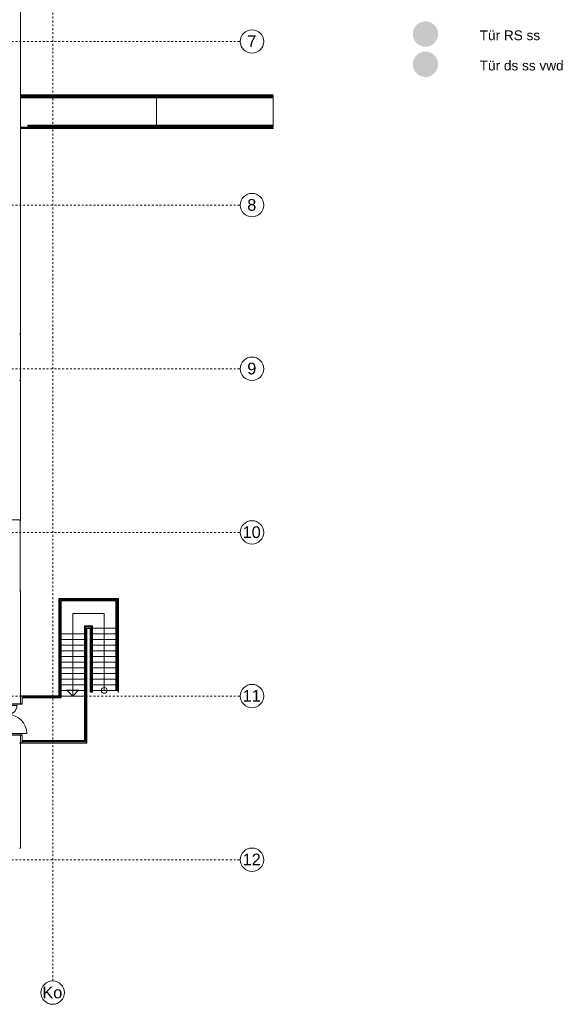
# Model space of a CAD drawing. Header units: metres. Extents: x -52 to 123, y -78 to 33.
# Tile 111 of 114: x 83 to 111, y -65 to -15. Entities that reach past the tile are written whole.
import ezdxf

# ---------------------------------------------------------------- set-up
doc = ezdxf.new("R2010")
doc.units = ezdxf.units.M
doc.linetypes.add('Rasterlinie', pattern=[0.019, 0.01, -0.003, 0.003, -0.003])
doc.linetypes.add('Verdeckt', pattern=[0.003, 0.002, -0.001])
for name, color, linetype, lineweight in [('A_Detailelemente', 7, 'Continuous', 9), ('A_Fenster', 7, 'Continuous', 9), ('A_Geländer', 7, 'Continuous', 9), ('A_Linien_Ausserhalb des Bereichs', 7, 'Continuous', 9), ('A_Notizen', 7, 'Continuous', 9), ('A_Rampen', 7, 'Continuous', 9), ('A_Raster', 7, 'Continuous', 9), ('A_Treppen', 7, 'Continuous', 9), ('A_Türen', 7, 'Continuous', 9), ('A_Wände', 7, 'Continuous', 9), ('Pfeile AUF', 7, 'Continuous', 9)]:
    doc.layers.add(name, color=color, linetype=linetype, lineweight=lineweight)
doc.styles.add('Arial', font='arial.ttf', dxfattribs={"height": 0.6})
doc.styles.add('Arial_3', font='arial.ttf', dxfattribs={"height": 0.5})

# ---------------------------------------------------------------- blocks, each defined once
blk = doc.blocks.new('GSH_Fassade_Tuer_2flg - A_SL_Glass_Blau-6362469-BS_Übersicht_O1_BRANDSCHUTZ')
at = {"layer": 'A_Türen'}
for p, q in [((0.72, 0.015), (0.72, 0.985)), ((-0.8, 0.015), (-0.72, 0.015)), ((-0.8, -0.06), (-0.8, 0.015)), ((-0.72, 0.015), (-0.72, 0.485)), ((-0.72, 0.015), (-0.72, -0.06)), ((0.72, 0.015), (0.8, 0.015)), ((0.72, -0.06), (0.72, 0.015)), ((0.8, 0.015), (0.8, -0.06)), ((-0.72, -0.06), (-0.8, -0.06)), ((0.8, -0.06), (0.72, -0.06))]:
    blk.add_line(p, q, dxfattribs=at)
for centre, radius, start, end in [((0.72, 0.015), 0.97, 90, 180), ((-0.72, 0.015), 0.47, 0, 90)]:
    blk.add_arc(centre, radius, start, end, dxfattribs=at)
blk = doc.blocks.new('Typ des oberen Holms - Oberer Geländerholm_Innen_-4973373-BS_Übersicht_O1_BRANDSCHUTZ')
at = {"layer": 'A_Geländer'}
for p, q in [((85.336, -44.567), (88.256, -44.567)), ((85.336, -46.017), (85.336, -44.567)), ((88.206, -44.617), (85.386, -44.617)), ((85.386, -44.617), (85.386, -46.017)), ((88.206, -46.017), (88.206, -44.617)), ((88.256, -44.567), (88.256, -46.017)), ((85.336, -46.017), (85.386, -46.017)), ((85.336, -46.107), (85.336, -46.017)), ((85.336, -49.497), (85.336, -46.107)), ((85.386, -46.017), (85.386, -46.107)), ((85.386, -46.107), (85.386, -49.497)), ((88.206, -46.107), (88.206, -46.017)), ((88.256, -46.017), (88.206, -46.017)), ((88.206, -49.207), (88.206, -46.107)), ((88.256, -46.017), (88.256, -46.107)), ((88.256, -46.107), (88.256, -49.207)), ((85.336, -49.497), (85.386, -49.497)), ((85.336, -49.547), (85.336, -49.497)), ((85.386, -49.497), (85.386, -49.597)), ((88.256, -49.207), (88.206, -49.207)), ((83.396, -49.597), (83.396, -49.547)), ((83.396, -49.547), (85.336, -49.547)), ((85.386, -49.597), (83.396, -49.597))]:
    blk.add_line(p, q, dxfattribs=at)
blk = doc.blocks.new('Typ des oberen Holms - Oberer Geländerholm_Innen_-V170-BS_Übersicht_O1_BRANDSCHUTZ')
at = {"layer": 'A_Geländer'}
for p, q in [((85.336, -44.567), (85.336, -46.017)), ((88.256, -44.567), (85.336, -44.567)), ((85.386, -44.617), (85.386, -46.017)), ((88.206, -44.617), (85.386, -44.617)), ((88.206, -46.017), (88.206, -44.617)), ((88.256, -46.017), (88.256, -44.567)), ((85.336, -46.017), (85.336, -49.497)), ((85.386, -46.017), (85.386, -49.497)), ((88.206, -49.207), (88.206, -46.017)), ((88.256, -49.207), (88.256, -46.017)), ((85.336, -49.497), (85.336, -49.547)), ((85.386, -49.497), (85.386, -49.597)), ((88.206, -49.207), (88.256, -49.207)), ((83.396, -49.597), (83.396, -49.547)), ((85.336, -49.547), (83.396, -49.547)), ((85.386, -49.597), (83.396, -49.597))]:
    blk.add_line(p, q, dxfattribs=at)
blk = doc.blocks.new('Typ des oberen Holms - Oberer Geländerholm_Innen_-4973392-BS_Übersicht_O1_BRANDSCHUTZ')
at = {"layer": 'A_Geländer'}
for p, q in [((86.586, -45.894), (87.006, -45.894)), ((86.586, -46.017), (86.586, -45.894)), ((86.956, -45.944), (86.636, -45.944)), ((86.636, -45.944), (86.636, -46.017)), ((86.956, -46.016), (86.956, -45.944)), ((87.006, -45.894), (87.006, -46.016)), ((86.586, -46.017), (86.636, -46.017)), ((86.586, -49.284), (86.586, -46.017)), ((86.636, -46.017), (86.636, -49.284)), ((87.006, -46.016), (86.956, -46.016)), ((86.586, -49.497), (86.586, -49.284)), ((86.586, -51.784), (86.586, -49.497)), ((86.636, -49.497), (86.586, -49.497)), ((86.636, -49.284), (86.636, -49.497)), ((86.636, -49.497), (86.636, -51.834)), ((83.396, -51.834), (83.396, -51.784)), ((83.396, -51.784), (86.586, -51.784)), ((86.636, -51.834), (83.396, -51.834))]:
    blk.add_line(p, q, dxfattribs=at)
blk = doc.blocks.new('Typ des oberen Holms - Oberer Geländerholm_Innen_-V171-BS_Übersicht_O1_BRANDSCHUTZ')
at = {"layer": 'A_Geländer'}
for p, q in [((86.586, -45.894), (86.586, -46.017)), ((87.006, -45.894), (86.586, -45.894)), ((86.636, -45.944), (86.636, -46.017)), ((86.956, -45.944), (86.636, -45.944)), ((86.956, -46.016), (86.956, -45.944)), ((87.006, -46.016), (87.006, -45.894)), ((86.586, -46.017), (86.586, -49.497)), ((86.636, -46.017), (86.636, -49.497)), ((86.956, -46.016), (87.006, -46.016)), ((86.586, -49.497), (86.586, -51.784)), ((86.636, -49.497), (86.636, -51.834)), ((83.396, -51.834), (83.396, -51.784)), ((86.586, -51.784), (83.396, -51.784)), ((86.636, -51.834), (83.396, -51.834))]:
    blk.add_line(p, q, dxfattribs=at)
blk = doc.blocks.new('Typ des oberen Holms - Oberer Geländerholm_Innen_-4973409-BS_Übersicht_O1_BRANDSCHUTZ')
at = {"layer": 'A_Linien_Ausserhalb des Bereichs'}
for p, q in [((86.956, -46.017), (87.006, -46.017)), ((86.956, -49.297), (86.956, -46.017)), ((87.006, -46.017), (87.006, -49.297)), ((87.006, -49.297), (86.956, -49.297))]:
    blk.add_line(p, q, dxfattribs=at)
blk = doc.blocks.new('Fensterbank1 - Fensterbank-6073046-BS_Übersicht_O1_BRANDSCHUTZ')
at = {"layer": 'A_Fenster'}
for p, q in [((83.3, -30.897), (83.3, -8.207)), ((83.296, -30.897), (83.256, -30.897)), ((83.3, -30.897), (83.296, -30.897)), ((83.3, -33.297), (83.3, -30.897)), ((83.256, -33.297), (83.296, -33.297)), ((83.296, -33.297), (83.3, -33.297)), ((83.3, -40.447), (83.3, -33.297)), ((83.296, -40.447), (82.707, -40.447)), ((83.256, -40.467), (83.28, -40.467)), ((83.28, -40.467), (83.284, -40.467)), ((83.296, -40.497), (83.283, -40.497)), ((83.284, -44.097), (83.284, -40.467)), ((83.296, -40.447), (83.3, -40.447)), ((83.3, -40.497), (83.296, -40.497)), ((83.3, -40.497), (83.3, -40.447)), ((83.256, -44.097), (83.296, -44.097)), ((83.296, -44.097), (83.3, -44.097)), ((83.3, -49.487), (83.3, -44.097)), ((83.3, -49.897), (83.3, -49.497)), ((83.296, -49.897), (82.707, -49.897)), ((83.3, -49.897), (83.296, -49.897)), ((82.707, -51.497), (83.296, -51.497)), ((83.296, -51.497), (83.3, -51.497)), ((83.3, -51.907), (83.3, -51.497)), ((83.3, -57.297), (83.3, -51.917)), ((83.296, -57.297), (83.256, -57.297)), ((83.3, -57.297), (83.296, -57.297))]:
    blk.add_line(p, q, dxfattribs=at)
blk = doc.blocks.new('Typ des oberen Holms - Oberer Geländerholm_Innen_-6386982-BS_Übersicht_O1_BRANDSCHUTZ')
at = {"layer": 'A_Geländer'}
for p, q in [((83.298, -18.747), (90.28, -18.747)), ((90.28, -18.797), (83.298, -18.797)), ((90.28, -18.747), (90.28, -18.797))]:
    blk.add_line(p, q, dxfattribs=at)
blk = doc.blocks.new('Typ des oberen Holms - Oberer Geländerholm_Innen_-V364-BS_Übersicht_O1_BRANDSCHUTZ')
at = {"layer": 'A_Geländer'}
for p, q in [((90.28, -18.747), (83.298, -18.747)), ((90.28, -18.797), (83.298, -18.797)), ((90.28, -18.797), (90.28, -18.747))]:
    blk.add_line(p, q, dxfattribs=at)
blk = doc.blocks.new('Typ des oberen Holms - Oberer Geländerholm_Innen_-6387129-BS_Übersicht_O1_BRANDSCHUTZ')
at = {"layer": 'A_Geländer'}
for p, q in [((90.28, -18.797), (90.28, -18.747)), ((90.28, -18.747), (96.28, -18.747)), ((96.28, -18.797), (90.28, -18.797)), ((96.28, -18.747), (96.28, -18.797))]:
    blk.add_line(p, q, dxfattribs=at)
blk = doc.blocks.new('Typ des oberen Holms - Oberer Geländerholm_Innen_-V365-BS_Übersicht_O1_BRANDSCHUTZ')
at = {"layer": 'A_Geländer'}
for p, q in [((90.28, -18.797), (90.28, -18.747)), ((96.28, -18.747), (90.28, -18.747)), ((96.28, -18.797), (90.28, -18.797)), ((96.28, -18.797), (96.28, -18.747))]:
    blk.add_line(p, q, dxfattribs=at)
blk = doc.blocks.new('Typ des oberen Holms - Oberer Geländerholm_Innen_-6390822-BS_Übersicht_O1_BRANDSCHUTZ')
at = {"layer": 'A_Geländer'}
for p, q in [((83.683, -20.247), (83.683, -20.197)), ((83.683, -20.197), (90.28, -20.197)), ((90.28, -20.197), (90.28, -20.247)), ((90.28, -20.247), (83.683, -20.247))]:
    blk.add_line(p, q, dxfattribs=at)
blk = doc.blocks.new('Typ des oberen Holms - Oberer Geländerholm_Innen_-V366-BS_Übersicht_O1_BRANDSCHUTZ')
at = {"layer": 'A_Geländer'}
for p, q in [((83.683, -20.247), (83.683, -20.197)), ((90.28, -20.197), (83.683, -20.197)), ((90.28, -20.247), (90.28, -20.197)), ((90.28, -20.247), (83.683, -20.247))]:
    blk.add_line(p, q, dxfattribs=at)
blk = doc.blocks.new('Typ des oberen Holms - Oberer Geländerholm_Innen_-6390838-BS_Übersicht_O1_BRANDSCHUTZ')
at = {"layer": 'A_Geländer'}
for p, q in [((90.28, -20.247), (90.28, -20.197)), ((90.28, -20.197), (96.28, -20.197)), ((96.28, -20.197), (96.28, -20.247)), ((96.28, -20.247), (90.28, -20.247))]:
    blk.add_line(p, q, dxfattribs=at)
blk = doc.blocks.new('Typ des oberen Holms - Oberer Geländerholm_Innen_-V367-BS_Übersicht_O1_BRANDSCHUTZ')
at = {"layer": 'A_Geländer'}
for p, q in [((90.28, -20.247), (90.28, -20.197)), ((96.28, -20.197), (90.28, -20.197)), ((96.28, -20.247), (96.28, -20.197)), ((96.28, -20.247), (90.28, -20.247))]:
    blk.add_line(p, q, dxfattribs=at)
blk = doc.blocks.new('Raster - 3_0mm_mit Kreis-376402-BS_Übersicht_O1_BRANDSCHUTZ')
at = {"layer": 'A_Raster'}
blk.add_circle((0, 0), 0.003, dxfattribs=at)

msp = doc.modelspace()

# ---------------------------------------------------------------- hatches: boundary and pattern name
at = {"layer": 'A_Detailelemente', "true_color": 0x0062c4}
msp.add_hatch(color=152, dxfattribs=at).paths.add_polyline_path([(104.134, -16.165), (104.222, -16.153), (104.307, -16.129), (104.389, -16.094), (104.464, -16.048), (104.533, -15.992), (104.594, -15.927), (104.645, -15.854), (104.686, -15.776), (104.715, -15.692), (104.733, -15.605), (104.74, -15.517), (104.733, -15.428), (104.715, -15.341), (104.686, -15.258), (104.645, -15.179), (104.594, -15.107), (104.533, -15.042), (104.464, -14.986), (104.389, -14.94), (104.307, -14.904), (104.222, -14.88), (104.134, -14.868), (104.045, -14.868), (103.957, -14.88), (103.872, -14.904), (103.79, -14.94), (103.715, -14.986), (103.646, -15.042), (103.585, -15.107), (103.534, -15.179), (103.493, -15.258), (103.464, -15.341), (103.446, -15.428), (103.44, -15.517), (103.446, -15.605), (103.464, -15.692), (103.493, -15.776), (103.534, -15.854), (103.585, -15.927), (103.646, -15.992), (103.715, -16.048), (103.79, -16.094), (103.872, -16.129), (103.957, -16.153), (104.045, -16.165)], flags=0)
at = {"layer": 'A_Detailelemente', "true_color": 0x8cc6ff}
msp.add_hatch(color=151, dxfattribs=at).paths.add_polyline_path([(104.134, -17.717), (104.222, -17.705), (104.307, -17.681), (104.389, -17.645), (104.464, -17.599), (104.533, -17.543), (104.594, -17.478), (104.645, -17.406), (104.686, -17.327), (104.715, -17.243), (104.733, -17.157), (104.74, -17.068), (104.733, -16.98), (104.715, -16.893), (104.686, -16.809), (104.645, -16.73), (104.594, -16.658), (104.533, -16.593), (104.464, -16.537), (104.389, -16.491), (104.307, -16.456), (104.222, -16.432), (104.134, -16.42), (104.045, -16.42), (103.956, -16.432), (103.872, -16.456), (103.79, -16.491), (103.715, -16.537), (103.646, -16.593), (103.585, -16.658), (103.534, -16.73), (103.493, -16.809), (103.464, -16.893), (103.446, -16.98), (103.44, -17.068), (103.446, -17.157), (103.464, -17.243), (103.493, -17.327), (103.534, -17.406), (103.585, -17.478), (103.646, -17.543), (103.715, -17.599), (103.79, -17.645), (103.872, -17.681), (103.957, -17.705), (104.045, -17.717)], flags=0)

# ---------------------------------------------------------------- linework, layer by layer
at = {"layer": 'A_Linien_Ausserhalb des Bereichs'}
for p, q in [((85.266, -44.497), (88.326, -44.497)), ((85.266, -44.507), (85.266, -44.497)), ((88.316, -44.507), (85.276, -44.507)), ((88.316, -49.294), (88.316, -44.507)), ((88.326, -44.497), (88.326, -49.294)), ((86.706, -46.009), (86.896, -46.009)), ((86.896, -46.019), (86.706, -46.019)), ((86.886, -49.294), (86.886, -46.019)), ((86.896, -46.009), (86.896, -49.294)), ((88.316, -46.013), (88.326, -46.013)), ((86.896, -49.294), (86.886, -49.294)), ((88.326, -49.294), (88.316, -49.294))]:
    msp.add_line(p, q, dxfattribs=at)
at = {"layer": 'A_Rampen'}
for p, q in [((90.28, -18.697), (83.298, -18.697)), ((90.28, -18.697), (90.28, -18.747)), ((90.28, -18.697), (90.28, -18.747)), ((96.28, -18.697), (90.28, -18.697)), ((96.28, -18.697), (96.28, -18.747)), ((90.28, -18.797), (90.28, -20.197)), ((90.28, -18.797), (90.28, -20.197)), ((96.28, -18.797), (96.28, -20.197)), ((90.28, -20.297), (83.299, -20.297)), ((90.28, -20.247), (90.28, -20.297)), ((90.28, -20.247), (90.28, -20.297)), ((96.28, -20.297), (90.28, -20.297)), ((96.28, -20.247), (96.28, -20.297))]:
    msp.add_line(p, q, dxfattribs=at)
at = {"layer": 'A_Raster', "linetype": 'Rasterlinie'}
for p, q in [((84.956, -64.12), (84.956, 31.557)), ((9.846, -15.897), (94.587, -15.897)), ((9.846, -24.297), (94.587, -24.297)), ((9.846, -32.697), (94.587, -32.697)), ((9.846, -41.097), (94.587, -41.097)), ((9.846, -49.497), (94.587, -49.497)), ((9.846, -57.897), (94.587, -57.897))]:
    msp.add_line(p, q, dxfattribs=at)
at = {"layer": 'A_Treppen'}
for p, q in [((85.286, -44.517), (85.286, -46.088)), ((88.306, -44.517), (85.286, -44.517)), ((88.306, -45.946), (88.306, -44.517)), ((88.306, -46.017), (88.306, -45.946)), ((85.286, -46.088), (85.286, -46.307)), ((85.286, -46.307), (85.286, -46.597)), ((85.336, -46.307), (85.286, -46.307)), ((86.586, -46.307), (85.386, -46.307)), ((86.686, -46.307), (86.636, -46.307)), ((86.686, -46.017), (86.696, -46.017)), ((86.686, -46.088), (86.686, -46.017)), ((86.686, -46.088), (86.686, -46.307)), ((86.686, -46.307), (86.686, -46.597)), ((86.706, -46.027), (86.886, -46.027)), ((86.896, -46.017), (86.906, -46.017)), ((86.906, -46.027), (86.906, -46.017)), ((86.906, -46.017), (86.956, -46.017)), ((86.906, -46.307), (86.906, -46.027)), ((86.906, -46.597), (86.906, -46.307)), ((86.906, -46.307), (86.956, -46.307)), ((87.006, -46.017), (88.206, -46.017)), ((87.006, -46.307), (88.206, -46.307)), ((88.256, -46.017), (88.306, -46.017)), ((88.256, -46.307), (88.306, -46.307)), ((88.306, -46.307), (88.306, -46.017)), ((88.306, -46.597), (88.306, -46.307)), ((85.286, -46.597), (85.286, -46.887)), ((85.336, -46.597), (85.286, -46.597)), ((85.286, -46.887), (85.286, -47.177)), ((85.336, -46.887), (85.286, -46.887)), ((86.586, -46.597), (85.386, -46.597)), ((86.586, -46.887), (85.386, -46.887)), ((86.686, -46.597), (86.636, -46.597)), ((86.686, -46.887), (86.636, -46.887)), ((86.686, -46.597), (86.686, -46.887)), ((86.686, -46.887), (86.686, -47.177)), ((86.906, -46.887), (86.906, -46.597)), ((86.906, -46.597), (86.956, -46.597)), ((86.906, -47.177), (86.906, -46.887)), ((86.906, -46.887), (86.956, -46.887)), ((87.006, -46.597), (88.206, -46.597)), ((87.006, -46.887), (88.206, -46.887)), ((88.256, -46.597), (88.306, -46.597)), ((88.256, -46.887), (88.306, -46.887)), ((88.306, -46.887), (88.306, -46.597)), ((88.306, -47.177), (88.306, -46.887)), ((85.286, -47.177), (85.286, -47.467)), ((85.336, -47.177), (85.286, -47.177)), ((85.286, -47.467), (85.286, -47.757)), ((85.336, -47.467), (85.286, -47.467)), ((86.586, -47.177), (85.386, -47.177)), ((86.586, -47.467), (85.386, -47.467)), ((86.686, -47.177), (86.636, -47.177)), ((86.686, -47.467), (86.636, -47.467)), ((86.686, -47.177), (86.686, -47.467)), ((86.686, -47.467), (86.686, -47.757)), ((86.906, -47.467), (86.906, -47.177)), ((86.906, -47.177), (86.956, -47.177)), ((86.906, -47.757), (86.906, -47.467)), ((86.906, -47.467), (86.956, -47.467)), ((87.006, -47.177), (88.206, -47.177)), ((87.006, -47.467), (88.206, -47.467)), ((88.256, -47.177), (88.306, -47.177)), ((88.256, -47.467), (88.306, -47.467)), ((88.306, -47.467), (88.306, -47.177)), ((88.306, -47.757), (88.306, -47.467)), ((85.286, -47.757), (85.286, -48.047)), ((85.336, -47.757), (85.286, -47.757)), ((86.586, -47.757), (85.386, -47.757)), ((86.686, -47.757), (86.636, -47.757)), ((86.686, -47.757), (86.686, -48.047)), ((86.906, -48.047), (86.906, -47.757)), ((86.906, -47.757), (86.956, -47.757)), ((87.006, -47.757), (88.206, -47.757)), ((88.256, -47.757), (88.306, -47.757)), ((88.306, -48.047), (88.306, -47.757)), ((85.286, -48.047), (85.286, -48.337)), ((85.336, -48.047), (85.286, -48.047)), ((85.286, -48.337), (85.286, -48.627)), ((85.336, -48.337), (85.286, -48.337)), ((86.586, -48.047), (85.386, -48.047)), ((86.586, -48.337), (85.386, -48.337)), ((86.686, -48.047), (86.636, -48.047)), ((86.686, -48.337), (86.636, -48.337)), ((86.686, -48.047), (86.686, -48.337)), ((86.686, -48.337), (86.686, -48.627)), ((86.906, -48.337), (86.906, -48.047)), ((86.906, -48.047), (86.956, -48.047)), ((86.906, -48.627), (86.906, -48.337)), ((86.906, -48.337), (86.956, -48.337)), ((87.006, -48.047), (88.206, -48.047)), ((87.006, -48.337), (88.206, -48.337)), ((88.256, -48.047), (88.306, -48.047)), ((88.256, -48.337), (88.306, -48.337)), ((88.306, -48.337), (88.306, -48.047)), ((88.306, -48.627), (88.306, -48.337)), ((85.286, -48.627), (85.286, -48.917)), ((85.336, -48.627), (85.286, -48.627)), ((85.286, -48.917), (85.286, -49.207)), ((85.336, -48.917), (85.286, -48.917)), ((86.586, -48.627), (85.386, -48.627)), ((86.586, -48.917), (85.386, -48.917)), ((86.686, -48.627), (86.636, -48.627)), ((86.686, -48.917), (86.636, -48.917)), ((86.686, -48.627), (86.686, -48.917)), ((86.686, -48.917), (86.686, -49.207)), ((86.906, -48.917), (86.906, -48.627)), ((86.906, -48.627), (86.956, -48.627)), ((86.906, -49.207), (86.906, -48.917)), ((86.906, -48.917), (86.956, -48.917)), ((87.006, -48.627), (88.206, -48.627)), ((87.006, -48.917), (88.206, -48.917)), ((88.256, -48.627), (88.306, -48.627)), ((88.256, -48.917), (88.306, -48.917)), ((88.306, -48.917), (88.306, -48.627)), ((88.306, -49.207), (88.306, -48.917)), ((83.386, -49.497), (83.386, -49.897)), ((83.396, -49.497), (83.396, -49.547)), ((85.286, -49.497), (85.276, -49.497)), ((85.286, -49.207), (85.286, -49.487)), ((85.336, -49.207), (85.286, -49.207)), ((85.286, -49.497), (85.286, -49.487)), ((85.336, -49.497), (85.286, -49.497)), ((86.586, -49.207), (85.386, -49.207)), ((86.586, -49.497), (85.386, -49.497)), ((86.686, -49.207), (86.636, -49.207)), ((86.686, -49.497), (86.636, -49.497)), ((86.686, -49.207), (86.686, -49.497)), ((86.686, -49.497), (86.686, -49.568)), ((86.896, -49.207), (86.906, -49.207)), ((86.906, -49.207), (86.956, -49.207)), ((87.006, -49.207), (88.206, -49.207)), ((88.256, -49.207), (88.306, -49.207)), ((88.306, -49.207), (88.316, -49.207)), ((83.396, -49.907), (82.856, -49.907)), ((83.386, -49.897), (83.299, -49.897)), ((83.396, -49.597), (83.396, -49.907)), ((86.686, -51.897), (86.686, -49.568)), ((82.856, -51.487), (83.396, -51.487)), ((83.299, -51.497), (83.386, -51.497)), ((83.386, -51.497), (83.386, -51.907)), ((83.396, -51.487), (83.396, -51.784)), ((83.396, -51.834), (83.396, -51.897)), ((83.396, -51.897), (86.686, -51.897))]:
    msp.add_line(p, q, dxfattribs=at)
at = {"layer": 'A_Treppen', "linetype": 'Verdeckt'}
for p, q in [((85.336, -46.307), (85.286, -46.307)), ((86.586, -46.307), (85.386, -46.307)), ((86.686, -46.307), (86.636, -46.307)), ((86.906, -46.017), (86.956, -46.017)), ((86.906, -46.307), (86.956, -46.307)), ((87.006, -46.017), (88.206, -46.017)), ((87.006, -46.307), (88.206, -46.307)), ((88.256, -46.017), (88.306, -46.017)), ((88.256, -46.307), (88.306, -46.307)), ((85.336, -46.597), (85.286, -46.597)), ((85.336, -46.887), (85.286, -46.887)), ((86.586, -46.597), (85.386, -46.597)), ((86.586, -46.887), (85.386, -46.887)), ((86.686, -46.597), (86.636, -46.597)), ((86.686, -46.887), (86.636, -46.887)), ((86.906, -46.597), (86.956, -46.597)), ((86.906, -46.887), (86.956, -46.887)), ((87.006, -46.597), (88.206, -46.597)), ((87.006, -46.887), (88.206, -46.887)), ((88.256, -46.597), (88.306, -46.597)), ((88.256, -46.887), (88.306, -46.887)), ((85.336, -47.177), (85.286, -47.177)), ((85.336, -47.467), (85.286, -47.467)), ((86.586, -47.177), (85.386, -47.177)), ((86.586, -47.467), (85.386, -47.467)), ((86.686, -47.177), (86.636, -47.177)), ((86.686, -47.467), (86.636, -47.467)), ((86.906, -47.177), (86.956, -47.177)), ((86.906, -47.467), (86.956, -47.467)), ((87.006, -47.177), (88.206, -47.177)), ((87.006, -47.467), (88.206, -47.467)), ((88.256, -47.177), (88.306, -47.177)), ((88.256, -47.467), (88.306, -47.467)), ((85.336, -47.757), (85.286, -47.757)), ((86.586, -47.757), (85.386, -47.757)), ((86.686, -47.757), (86.636, -47.757)), ((86.906, -47.757), (86.956, -47.757)), ((87.006, -47.757), (88.206, -47.757)), ((88.256, -47.757), (88.306, -47.757)), ((85.336, -48.047), (85.286, -48.047)), ((85.336, -48.337), (85.286, -48.337)), ((86.586, -48.047), (85.386, -48.047)), ((86.586, -48.337), (85.386, -48.337)), ((86.686, -48.047), (86.636, -48.047)), ((86.686, -48.337), (86.636, -48.337)), ((86.906, -48.047), (86.956, -48.047)), ((86.906, -48.337), (86.956, -48.337)), ((87.006, -48.047), (88.206, -48.047)), ((87.006, -48.337), (88.206, -48.337)), ((88.256, -48.047), (88.306, -48.047)), ((88.256, -48.337), (88.306, -48.337)), ((85.336, -48.627), (85.286, -48.627)), ((85.336, -48.917), (85.286, -48.917)), ((86.586, -48.627), (85.386, -48.627)), ((86.586, -48.917), (85.386, -48.917)), ((86.686, -48.627), (86.636, -48.627)), ((86.686, -48.917), (86.636, -48.917)), ((86.906, -48.627), (86.956, -48.627)), ((86.906, -48.917), (86.956, -48.917)), ((87.006, -48.627), (88.206, -48.627)), ((87.006, -48.917), (88.206, -48.917)), ((88.256, -48.627), (88.306, -48.627)), ((88.256, -48.917), (88.306, -48.917)), ((85.336, -49.207), (85.286, -49.207)), ((85.336, -49.497), (85.286, -49.497)), ((86.586, -49.207), (85.386, -49.207)), ((86.586, -49.497), (85.386, -49.497)), ((86.686, -49.207), (86.636, -49.207)), ((86.686, -49.497), (86.636, -49.497)), ((86.906, -49.207), (86.956, -49.207)), ((87.006, -49.207), (88.206, -49.207)), ((88.256, -49.207), (88.306, -49.207))]:
    msp.add_line(p, q, dxfattribs=at)
at = {"layer": 'A_Wände'}
for p, q in [((83.298, -18.637), (96.28, -18.637)), ((96.28, -18.647), (83.298, -18.647)), ((90.288, -18.647), (90.288, -18.637)), ((96.28, -18.637), (96.28, -18.647)), ((83.299, -20.347), (96.28, -20.347)), ((96.28, -20.357), (83.299, -20.357)), ((90.288, -20.347), (90.288, -20.357)), ((96.28, -20.347), (96.28, -20.357)), ((85.266, -49.401), (85.266, -44.507)), ((85.276, -44.507), (85.276, -49.401)), ((85.266, -46.008), (85.276, -46.008)), ((86.696, -49.401), (86.696, -46.009)), ((86.706, -46.009), (86.696, -46.009)), ((86.706, -46.018), (86.696, -46.018)), ((86.706, -46.009), (86.706, -49.401))]:
    msp.add_line(p, q, dxfattribs=at)
at = {"layer": 'A_Wände', "lineweight": 18}
for p, q in [((83.271, -49.487), (85.266, -49.487)), ((83.271, -49.487), (83.271, -49.497)), ((85.276, -49.497), (83.271, -49.497)), ((85.266, -49.487), (85.266, -49.401)), ((85.276, -49.401), (85.266, -49.401)), ((85.276, -49.401), (85.276, -49.497)), ((86.696, -49.401), (86.696, -51.907)), ((86.696, -49.401), (86.706, -49.401)), ((86.706, -51.917), (86.706, -49.401)), ((83.271, -51.907), (83.271, -51.917)), ((83.271, -51.907), (86.706, -51.907)), ((86.706, -51.917), (83.271, -51.917))]:
    msp.add_line(p, q, dxfattribs=at)
at = {"layer": 'Pfeile AUF'}
for p, q in [((85.986, -45.267), (85.986, -46.307)), ((87.606, -45.267), (85.986, -45.267)), ((87.606, -46.017), (87.606, -45.267)), ((85.986, -46.307), (85.986, -46.597)), ((87.606, -46.307), (87.606, -46.017)), ((87.606, -46.597), (87.606, -46.307)), ((85.986, -46.597), (85.986, -46.887)), ((85.986, -46.887), (85.986, -47.177)), ((87.606, -46.887), (87.606, -46.597)), ((87.606, -47.177), (87.606, -46.887)), ((85.986, -47.177), (85.986, -47.467)), ((85.986, -47.467), (85.986, -47.757)), ((87.606, -47.467), (87.606, -47.177)), ((87.606, -47.757), (87.606, -47.467)), ((85.986, -47.757), (85.986, -48.047)), ((87.606, -48.047), (87.606, -47.757)), ((85.986, -48.047), (85.986, -48.337)), ((85.986, -48.337), (85.986, -48.627)), ((87.606, -48.337), (87.606, -48.047)), ((87.606, -48.627), (87.606, -48.337)), ((85.986, -48.627), (85.986, -48.917)), ((85.986, -48.917), (85.986, -49.207)), ((87.606, -48.917), (87.606, -48.627)), ((87.606, -49.207), (87.606, -48.917)), ((85.686, -49.197), (85.986, -49.497)), ((86.286, -49.197), (85.686, -49.197)), ((85.986, -49.497), (86.286, -49.197)), ((85.986, -49.207), (85.986, -49.497))]:
    msp.add_line(p, q, dxfattribs=at)
msp.add_circle((87.606, -49.207), 0.15, dxfattribs=at)

# ---------------------------------------------------------------- block references
at = {"layer": 'A_Fenster'}
msp.add_blockref('Fensterbank1 - Fensterbank-6073046-BS_Übersicht_O1_BRANDSCHUTZ', (0, 0), dxfattribs=at)
at = {"layer": 'A_Geländer'}
for name in ['Typ des oberen Holms - Oberer Geländerholm_Innen_-6386982-BS_Übersicht_O1_BRANDSCHUTZ', 'Typ des oberen Holms - Oberer Geländerholm_Innen_-V364-BS_Übersicht_O1_BRANDSCHUTZ', 'Typ des oberen Holms - Oberer Geländerholm_Innen_-6387129-BS_Übersicht_O1_BRANDSCHUTZ', 'Typ des oberen Holms - Oberer Geländerholm_Innen_-V365-BS_Übersicht_O1_BRANDSCHUTZ', 'Typ des oberen Holms - Oberer Geländerholm_Innen_-6390822-BS_Übersicht_O1_BRANDSCHUTZ', 'Typ des oberen Holms - Oberer Geländerholm_Innen_-V366-BS_Übersicht_O1_BRANDSCHUTZ', 'Typ des oberen Holms - Oberer Geländerholm_Innen_-6390838-BS_Übersicht_O1_BRANDSCHUTZ', 'Typ des oberen Holms - Oberer Geländerholm_Innen_-V367-BS_Übersicht_O1_BRANDSCHUTZ', 'Typ des oberen Holms - Oberer Geländerholm_Innen_-4973373-BS_Übersicht_O1_BRANDSCHUTZ', 'Typ des oberen Holms - Oberer Geländerholm_Innen_-V170-BS_Übersicht_O1_BRANDSCHUTZ', 'Typ des oberen Holms - Oberer Geländerholm_Innen_-4973392-BS_Übersicht_O1_BRANDSCHUTZ', 'Typ des oberen Holms - Oberer Geländerholm_Innen_-V171-BS_Übersicht_O1_BRANDSCHUTZ', 'Typ des oberen Holms - Oberer Geländerholm_Innen_-4973409-BS_Übersicht_O1_BRANDSCHUTZ']:
    msp.add_blockref(name, (0, 0), dxfattribs=at)
at = {"layer": 'A_Raster', "xscale": 199.9999999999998, "yscale": 199.9999999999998, "zscale": 199.9999999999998, "rotation": 269.9999999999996}
for p in [(95.187, -15.897), (95.187, -24.297), (95.187, -32.697), (95.187, -41.097), (95.187, -49.497), (95.187, -57.897)]:
    msp.add_blockref('Raster - 3_0mm_mit Kreis-376402-BS_Übersicht_O1_BRANDSCHUTZ', p, dxfattribs=at)
at = {"layer": 'A_Raster', "xscale": 199.9999999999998, "yscale": 199.9999999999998, "zscale": 199.9999999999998}
msp.add_blockref('Raster - 3_0mm_mit Kreis-376402-BS_Übersicht_O1_BRANDSCHUTZ', (84.956, -64.72), dxfattribs=at)
at = {"layer": 'A_Türen', "rotation": 270}
msp.add_blockref('GSH_Fassade_Tuer_2flg - A_SL_Glass_Blau-6362469-BS_Übersicht_O1_BRANDSCHUTZ', (82.641, -50.697), dxfattribs=at)

# ---------------------------------------------------------------- texts
at = {"layer": 'A_Notizen', "char_height": 0.5, "attachment_point": 1, "style": 'Arial_3'}
for s, insert, width in [('Tür RS ss', (106.872, -15.331), 3.8), ('Tür ds ss vwd', (106.872, -16.883), 5.25907)]:
    msp.add_mtext(s, dxfattribs=dict(at, insert=insert, width=width))
at = {"layer": 'A_Raster', "char_height": 0.6, "attachment_point": 1, "style": 'Arial'}
for s, insert, width in [('7', (94.942, -15.586), 0.57721), ('8', (94.942, -23.986), 0.57721), ('9', (94.942, -32.386), 0.57721), ('10', (94.704, -40.786), 1.15443), ('11', (94.704, -49.186), 1.15443), ('12', (94.704, -57.586), 1.15443), ('Ko', (84.425, -64.412), 1.26667)]:
    msp.add_mtext(s, dxfattribs=dict(at, insert=insert, width=width))

doc.saveas('drawing.dxf')
